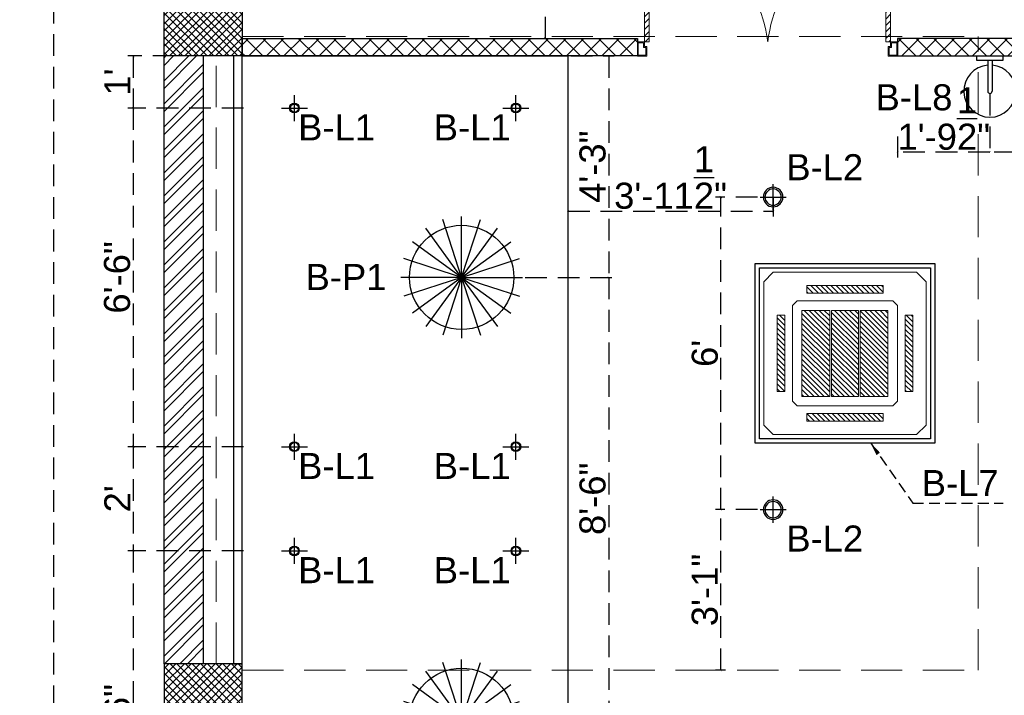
# Model space of a CAD drawing. Header units: inches. Extents: x 105152 to 158499, y 12149 to 30915.
# Tile 77 of 256: x 124635 to 124861, y 18034 to 18189. Entities that reach past the tile are written whole.
import ezdxf

# ---------------------------------------------------------------- set-up
doc = ezdxf.new("R2010")
doc.units = ezdxf.units.IN
doc.header["$MEASUREMENT"] = 0
doc.header["$PDMODE"] = 34
doc.linetypes.add('HIDDEN', pattern=[0.375, 0.25, -0.125])
for name, color, linetype, lineweight in [('-AC-EQUEPMENT', 1, 'Continuous', 20), ('PD_COLUMN', 2, 'Continuous', 60), ('PD_ELEVATION_03', 80, 'Continuous', 25), ('PD_HATCH', 45, 'Continuous', 9)]:
    doc.layers.add(name, color=color, linetype=linetype, lineweight=lineweight)
doc.layers.add('15w led', color=7, linetype='Continuous', true_color=0xe600e6)
for name, color, linetype in [('PD_025_TEXT', 61, 'Continuous'), ('PD_DIMENSION', 101, 'Continuous'), ('PD_LIGHTING', 23, 'Continuous')]:
    doc.layers.add(name, color=color, linetype=linetype)
doc.layers.add('PD_BASE', color=8, linetype='Continuous', transparency=0.5)
doc.styles.get("Standard").update_dxf_attribs({"font": 'arial.ttf', "height": 6})
doc.styles.add('style1', font='arial.ttf', dxfattribs={"height": 500})
doc.dimstyles.new('ISO-10', dxfattribs={"dimtxt": 6, "dimasz": 0.5, "dimexe": 1.25, "dimexo": 0.625, "dimtad": 1, "dimtoh": 1, "dimdec": 1, "dimlunit": 4, "dimtxsty": 'Standard', "dimblk": 'ARCHTICK', "dimcen": 2.5, "dimclrt": 3, "dimadec": 0, "dimazin": 0, "dimtfac": 1, "dimtdec": 1, "dimtmove": 1, "dimatfit": 3, "dimfxl": 1, "dimarcsym": 0})
pattern_1 = [(45, (270111.2745, 44121.918), (-1.767766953, 1.767766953), []), (135, (270111.2745, 44121.918), (-1.767766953, -1.767766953), [])]

# ---------------------------------------------------------------- blocks, each defined once
blk = doc.blocks.new('_ArchTick')
at = {"color": 0, "linetype": 'ByBlock', "const_width": 0.15}
blk.add_lwpolyline([(-0.5, -0.5), (0.5, 0.5)], dxfattribs=at)
blk = doc.blocks.new('*D151')
at = {"layer": 'Defpoints', "color": 0, "ltscale": 20, "transparency": 16777216}
for p in [(124676.99, 18343.43), (124642.49, 17413.43), (124676.99, 17413.43)]:
    blk.add_point(p, dxfattribs=at)
at = {"layer": 'PD_DIMENSION', "color": 0, "linetype": 'HIDDEN', "lineweight": -2, "ltscale": 20, "transparency": 16777216}
for p, q in [((124667.89, 18343.43), (124641.24, 18343.43)), ((124642.49, 18343.43), (124642.49, 17413.43)), ((124667.89, 17413.43), (124641.24, 17413.43))]:
    blk.add_line(p, q, dxfattribs=at)
at = {"layer": 'PD_DIMENSION', "color": 0, "lineweight": -2, "ltscale": 20, "transparency": 16777216, "xscale": 0.5, "yscale": 0.5, "zscale": 0.5}
for p, rotation in [((124642.49, 18343.43), 90), ((124642.49, 17413.43), 270)]:
    blk.add_blockref('_ArchTick', p, dxfattribs=dict(at, rotation=rotation))
at = {"layer": 'PD_DIMENSION', "color": 3, "ltscale": 20, "transparency": 16777216, "insert": (124638.8, 17899.16), "char_height": 6, "attachment_point": 5, "rotation": 90}
blk.add_mtext('77\'-6"', dxfattribs=at)
blk = doc.blocks.new('columns2')
at = {"layer": 'PD_HATCH', "lineweight": 5}
h = blk.add_hatch(dxfattribs=at)
h.set_pattern_fill('ANSI37', color=173, scale=20)
h.paths.add_polyline_path([(387, -250), (387, -268), (369, -268), (369, -250)])
h.paths.add_polyline_path([(18, 0), (18, -15), (0, -15), (0, 0)])
h.paths.add_polyline_path([(18, -828), (18, -813), (0, -813), (0, -828)])
h.paths.add_polyline_path([(201, -870), (186, -870), (186, -888), (201, -888)])
h.paths.add_polyline_path([(570, -870), (555, -870), (555, -888), (570, -888)])
h.paths.add_polyline_path([(754.5, -870), (739.5, -870), (739.5, -888), (754.5, -888)])
h.paths.add_polyline_path([(934.5, -870), (919.5, -870), (919.5, -888), (934.5, -888)])
h.paths.add_polyline_path([(385.5, -870), (370.5, -870), (370.5, -888), (385.5, -888)])
h.paths.add_polyline_path([(201, 42), (186, 42), (186, 60), (201, 60)])
h.paths.add_polyline_path([(387, -578), (387, -560), (369, -560), (369, -578)])
h.paths.add_polyline_path([(1116, -731.5), (1116, -716.5), (1098, -716.5), (1098, -731.5)])
h.paths.add_polyline_path([(1116, -111.5), (1116, -96.5), (1098, -96.5), (1098, -111.5)])
h.paths.add_polyline_path([(1116, -561.5), (1116, -576.5), (1098, -576.5), (1098, -561.5)])
h.paths.add_polyline_path([(1116, -251.5), (1116, -266.5), (1098, -266.5), (1098, -251.5)])
h.paths.add_polyline_path([(0, -731.5), (0, -716.5), (18, -716.5), (18, -731.5)])
h.paths.add_polyline_path([(0, -111.5), (0, -96.5), (18, -96.5), (18, -111.5)])
h.paths.add_polyline_path([(0, -406.5), (0, -421.5), (18, -421.5), (18, -406.5)])
h.paths.add_polyline_path([(0, -561.5), (0, -576.5), (18, -576.5), (18, -561.5)])
h.paths.add_polyline_path([(0, -251.5), (0, -266.5), (18, -266.5), (18, -251.5)])
h.paths.add_polyline_path([(993, -111.5), (993, -99.5), (984, -99.5), (984, -111.5)])
h.paths.add_polyline_path([(993, -189.5), (993, -201.5), (984, -201.5), (984, -189.5)])
h.paths.add_polyline_path([(903, -111.5), (903, -99.5), (912, -99.5), (912, -111.5)])
h.paths.add_polyline_path([(903, -189.5), (903, -201.5), (912, -201.5), (912, -189.5)])
h.paths.add_polyline_path([(75, -870), (60, -870), (60, -888), (75, -888)])
h.paths.add_polyline_path([(1116, -870), (1101, -870), (1101, -888), (1116, -888)])
h.paths.add_polyline_path([(75, 42), (60, 42), (60, 60), (75, 60)])
h.paths.add_polyline_path([(570, 42), (555, 42), (555, 60), (570, 60)])
h.paths.add_polyline_path([(754.5, 42), (739.5, 42), (739.5, 60), (754.5, 60)])
h.paths.add_polyline_path([(934.5, 42), (919.5, 42), (919.5, 60), (934.5, 60)])
h.paths.add_polyline_path([(385.5, 42), (370.5, 42), (370.5, 60), (385.5, 60)])
h.paths.add_polyline_path([(1116, 42), (1101, 42), (1101, 60), (1116, 60)])
h.paths.add_polyline_path([(738, -250), (738, -268), (756, -268), (756, -250)])
h.paths.add_polyline_path([(756, -578), (756, -560), (738, -560), (738, -578)])
at = {"layer": 'PD_COLUMN', "color": 173, "lineweight": 5}
for points in [[(0, -111.5), (0, -96.5), (18, -96.5), (18, -111.5)], [(0, -251.5), (0, -266.5), (18, -266.5), (18, -251.5)]]:
    blk.add_lwpolyline(points, close=True, dxfattribs=at)
at = {"layer": 'PD_HATCH', "color": 173, "linetype": 'HIDDEN', "lineweight": 5, "ltscale": 38}
for p, q in [((18, -107), (187.5, -107)), ((187.5, -253), (187.5, -107)), ((0, -251.5), (0, -111.5)), ((12, -251.5), (12, -111.5)), ((18, -253), (187.5, -253))]:
    blk.add_line(p, q, dxfattribs=at)
blk = doc.blocks.new('PENDANT LIGHT')
for q in [(-0.1, 13.93), (-4.42, 13.24), (4.23, 13.24), (-8.33, 11.26), (8.13, 11.26), (-11.42, 8.16), (11.23, 8.16), (-13.41, 4.26), (13.22, 4.26), (-14.1, -0.07), (-13.41, -4.4), (-11.42, -8.3), (-8.33, -11.4), (-4.42, -13.39), (-0.1, -14.07), (4.23, -13.39), (8.13, -11.4), (11.23, -8.3), (13.22, -4.4), (13.9, -0.07)]:
    blk.add_line((-0.1, -0.07), q)
blk.add_circle((-0.1, -0.07), 12)
blk = doc.blocks.new('dgdg')
h = blk.add_hatch()
h.set_pattern_fill('ANSI31', color=256, scale=150)
h.paths.add_polyline_path([(-20, -226), (-60, -226), (-60, -626), (-20, -626)])
h.paths.add_polyline_path([(-175, -71), (-575, -71), (-575, -111), (-175, -111)])
h.paths.add_polyline_path([(-690, -226), (-730, -226), (-730, -626), (-690, -626)])
h.paths.add_polyline_path([(-175, -741), (-575, -741), (-575, -781), (-175, -781)])
h = blk.add_hatch()
h.set_pattern_fill('ANSI31', color=256, scale=150)
h.set_pattern_definition([(45, (17390.127, 13433.387), (-13.258252, 13.258252), [])])
h.paths.add_polyline_path([(-455, -651), (-600, -651), (-600, -201), (-455, -201)])
h.paths.add_polyline_path([(-295, -201), (-150, -201), (-150, -651), (-295, -651)])
h.paths.add_polyline_path([(-305, -651), (-445, -651), (-445, -201), (-305, -201)])
for points in [[(-750, -1), (0, -1), (50, -51), (50, -801), (0, -851), (-750, -851), (-800, -801), (-800, -51)], [(-575, -71), (-175, -71), (-175, -111), (-575, -111)], [(-625, -151), (-125, -151), (-100, -176), (-100, -676), (-125, -701), (-625, -701), (-650, -676), (-650, -176)], [(-690, -626), (-690, -226), (-730, -226), (-730, -626)], [(-60, -626), (-60, -226), (-20, -226), (-20, -626)], [(-575, -781), (-175, -781), (-175, -741), (-575, -741)]]:
    blk.add_lwpolyline(points, close=True)
for points in [[(-455, -651), (-600, -651), (-600, -201), (-455, -201), (-455, -651)], [(-305, -651), (-445, -651), (-445, -201), (-305, -201), (-305, -651)], [(-295, -201), (-150, -201), (-150, -651), (-295, -651), (-295, -201)]]:
    blk.add_lwpolyline(points)
blk = doc.blocks.new('ight 18w')
at = {"lineweight": 25}
for p, q in [((0, 6), (0, -6)), ((6, 0), (-6, 0))]:
    blk.add_line(p, q, dxfattribs=at)
for radius in [4.5, 3.75]:
    blk.add_circle((0, 0), radius, dxfattribs=at)
blk = doc.blocks.new('WALLLIGHT34')
for p, q in [((-0.5, -1), (-0.5, -8.1)), ((0.5, -1), (0.5, -8.1))]:
    blk.add_line(p, q)
blk.add_lwpolyline([(-3, 0), (3, 0), (3, -1), (-3, -1)], close=True)
for radius, start, end in [(6, 94.7802, 85.2198), (0.5, 180, 0)]:
    blk.add_arc((0, -8.1), radius, start, end)
blk = doc.blocks.new('GFHFGSDF')
at = {"lineweight": 25}
for p, q in [((0, -3), (0, 3)), ((-3, 0), (3, 0))]:
    blk.add_line(p, q, dxfattribs=at)
for radius in [1.12, 0.938]:
    blk.add_circle((0, 0), radius, dxfattribs=at)
blk = doc.blocks.new('*D161')
at = {"layer": 'Defpoints', "color": 0, "ltscale": 20, "transparency": 16777216}
for p in [(124685.99, 18180.93), (124660.85, 18168.93), (124697.99, 18168.93)]:
    blk.add_point(p, dxfattribs=at)
at = {"layer": 'PD_DIMENSION', "color": 0, "linetype": 'HIDDEN', "lineweight": -2, "ltscale": 20, "transparency": 16777216}
for p, q in [((124685.37, 18180.93), (124659.6, 18180.93)), ((124660.85, 18180.93), (124660.85, 18168.93)), ((124686.25, 18168.93), (124659.6, 18168.93))]:
    blk.add_line(p, q, dxfattribs=at)
at = {"layer": 'PD_DIMENSION', "color": 0, "lineweight": -2, "ltscale": 20, "transparency": 16777216, "xscale": 0.5, "yscale": 0.5, "zscale": 0.5}
for p, rotation in [((124660.85, 18180.93), 90), ((124660.85, 18168.93), 270)]:
    blk.add_blockref('_ArchTick', p, dxfattribs=dict(at, rotation=rotation))
at = {"layer": 'PD_DIMENSION', "color": 3, "ltscale": 20, "transparency": 16777216, "insert": (124657.21, 18174.93), "char_height": 6, "attachment_point": 5, "rotation": 90}
blk.add_mtext("1'", dxfattribs=at)
blk = doc.blocks.new('*D162')
at = {"layer": 'Defpoints', "color": 0, "ltscale": 20, "transparency": 16777216}
for p in [(124697.99, 18168.93), (124660.85, 18090.93), (124697.99, 18090.93)]:
    blk.add_point(p, dxfattribs=at)
at = {"layer": 'PD_DIMENSION', "color": 0, "linetype": 'HIDDEN', "lineweight": -2, "ltscale": 20, "transparency": 16777216}
for p, q in [((124686.25, 18168.93), (124659.6, 18168.93)), ((124660.85, 18168.93), (124660.85, 18090.93)), ((124686.25, 18090.93), (124659.6, 18090.93))]:
    blk.add_line(p, q, dxfattribs=at)
at = {"layer": 'PD_DIMENSION', "color": 0, "lineweight": -2, "ltscale": 20, "transparency": 16777216, "xscale": 0.5, "yscale": 0.5, "zscale": 0.5}
for p, rotation in [((124660.85, 18168.93), 90), ((124660.85, 18090.93), 270)]:
    blk.add_blockref('_ArchTick', p, dxfattribs=dict(at, rotation=rotation))
at = {"layer": 'PD_DIMENSION', "color": 3, "ltscale": 20, "transparency": 16777216, "insert": (124657.16, 18129.93), "char_height": 6, "attachment_point": 5, "rotation": 90}
blk.add_mtext('6\'-6"', dxfattribs=at)
blk = doc.blocks.new('*D163')
at = {"layer": 'Defpoints', "color": 0, "ltscale": 20, "transparency": 16777216}
for p in [(124697.99, 18090.93), (124660.85, 18066.93), (124697.99, 18066.93)]:
    blk.add_point(p, dxfattribs=at)
at = {"layer": 'PD_DIMENSION', "color": 0, "linetype": 'HIDDEN', "lineweight": -2, "ltscale": 20, "transparency": 16777216}
for p, q in [((124686.25, 18090.93), (124659.6, 18090.93)), ((124660.85, 18090.93), (124660.85, 18066.93)), ((124686.25, 18066.93), (124659.6, 18066.93))]:
    blk.add_line(p, q, dxfattribs=at)
at = {"layer": 'PD_DIMENSION', "color": 0, "lineweight": -2, "ltscale": 20, "transparency": 16777216, "xscale": 0.5, "yscale": 0.5, "zscale": 0.5}
for p, rotation in [((124660.85, 18090.93), 90), ((124660.85, 18066.93), 270)]:
    blk.add_blockref('_ArchTick', p, dxfattribs=dict(at, rotation=rotation))
at = {"layer": 'PD_DIMENSION', "color": 3, "ltscale": 20, "transparency": 16777216, "insert": (124657.21, 18078.93), "char_height": 6, "attachment_point": 5, "rotation": 90}
blk.add_mtext("2'", dxfattribs=at)
blk = doc.blocks.new('*D164')
at = {"layer": 'Defpoints', "color": 0, "ltscale": 20, "transparency": 16777216}
for p in [(124697.99, 18066.93), (124660.85, 17988.93), (124697.99, 17988.93)]:
    blk.add_point(p, dxfattribs=at)
at = {"layer": 'PD_DIMENSION', "color": 0, "linetype": 'HIDDEN', "lineweight": -2, "ltscale": 20, "transparency": 16777216}
for p, q in [((124686.25, 18066.93), (124659.6, 18066.93)), ((124660.85, 18066.93), (124660.85, 17988.93)), ((124686.25, 17988.93), (124659.6, 17988.93))]:
    blk.add_line(p, q, dxfattribs=at)
at = {"layer": 'PD_DIMENSION', "color": 0, "lineweight": -2, "ltscale": 20, "transparency": 16777216, "xscale": 0.5, "yscale": 0.5, "zscale": 0.5}
for p, rotation in [((124660.85, 18066.93), 90), ((124660.85, 17988.93), 270)]:
    blk.add_blockref('_ArchTick', p, dxfattribs=dict(at, rotation=rotation))
at = {"layer": 'PD_DIMENSION', "color": 3, "ltscale": 20, "transparency": 16777216, "insert": (124657.16, 18027.93), "char_height": 6, "attachment_point": 5, "rotation": 90}
blk.add_mtext('6\'-6"', dxfattribs=at)
blk = doc.blocks.new('*D183')
at = {"layer": 'Defpoints', "color": 0, "ltscale": 20, "transparency": 16777216}
for p in [(124883.62, 18228.18), (124874.92, 18184.93), (124881.28, 18184.93)]:
    blk.add_point(p, dxfattribs=at)
at = {"layer": 'PD_DIMENSION', "color": 0, "linetype": 'HIDDEN', "lineweight": -2, "ltscale": 20, "transparency": 16777216}
for p, q in [((124882.99, 18228.18), (124873.67, 18228.18)), ((124874.92, 18228.18), (124874.92, 18184.93)), ((124880.65, 18184.93), (124873.67, 18184.93))]:
    blk.add_line(p, q, dxfattribs=at)
at = {"layer": 'PD_DIMENSION', "color": 0, "lineweight": -2, "ltscale": 20, "transparency": 16777216, "xscale": 0.5, "yscale": 0.5, "zscale": 0.5}
for p, rotation in [((124874.92, 18228.18), 90), ((124874.92, 18184.93), 270)]:
    blk.add_blockref('_ArchTick', p, dxfattribs=dict(at, rotation=rotation))
at = {"layer": 'PD_DIMENSION', "color": 3, "ltscale": 20, "transparency": 16777216, "insert": (124867.21, 18206.55), "char_height": 6, "attachment_point": 5, "rotation": 90}
blk.add_mtext('3\'-7{\\H1.000000x;\\S1/2;}"', dxfattribs=at)
blk = doc.blocks.new('*D191')
at = {"layer": 'Defpoints', "color": 0, "ltscale": 20, "transparency": 16777216}
for p in [(124749.62, 18264.97), (124749.62, 18184.93), (124755.73, 18184.93)]:
    blk.add_point(p, dxfattribs=at)
at = {"layer": 'PD_DIMENSION', "color": 0, "linetype": 'HIDDEN', "lineweight": -2, "ltscale": 20, "transparency": 16777216}
for p, q in [((124750.24, 18264.97), (124756.98, 18264.97)), ((124755.73, 18264.97), (124755.73, 18184.93)), ((124750.24, 18184.93), (124756.98, 18184.93))]:
    blk.add_line(p, q, dxfattribs=at)
at = {"layer": 'PD_DIMENSION', "color": 0, "lineweight": -2, "ltscale": 20, "transparency": 16777216, "xscale": 0.5, "yscale": 0.5, "zscale": 0.5}
for p, rotation in [((124755.73, 18264.97), 90), ((124755.73, 18184.93), 270)]:
    blk.add_blockref('_ArchTick', p, dxfattribs=dict(at, rotation=rotation))
at = {"layer": 'PD_DIMENSION', "color": 3, "ltscale": 20, "transparency": 16777216, "insert": (124752.04, 18224.95), "char_height": 6, "attachment_point": 5, "rotation": 90}
blk.add_mtext('6\'-8"', dxfattribs=at)
blk = doc.blocks.new('*D204')
at = {"layer": 'Defpoints', "color": 0, "ltscale": 20, "transparency": 16777216}
for p in [(124760.99, 18148.88), (124808.24, 18148.88), (124808.24, 18145.2)]:
    blk.add_point(p, dxfattribs=at)
at = {"layer": 'PD_DIMENSION', "color": 0, "linetype": 'HIDDEN', "lineweight": -2, "ltscale": 20, "transparency": 16777216}
for p, q in [((124760.99, 18148.26), (124760.99, 18143.95)), ((124808.24, 18148.26), (124808.24, 18143.95)), ((124760.99, 18145.2), (124808.24, 18145.2))]:
    blk.add_line(p, q, dxfattribs=at)
at = {"layer": 'PD_DIMENSION', "color": 0, "lineweight": -2, "ltscale": 20, "transparency": 16777216, "xscale": 0.5, "yscale": 0.5, "zscale": 0.5, "rotation": 180}
blk.add_blockref('_ArchTick', (124760.99, 18145.2), dxfattribs=at)
at = {"layer": 'PD_DIMENSION', "color": 0, "lineweight": -2, "ltscale": 20, "transparency": 16777216, "xscale": 0.5, "yscale": 0.5, "zscale": 0.5}
blk.add_blockref('_ArchTick', (124808.24, 18145.2), dxfattribs=at)
at = {"layer": 'PD_DIMENSION', "color": 3, "ltscale": 20, "transparency": 16777216, "insert": (124784.62, 18152.91), "char_height": 6, "attachment_point": 5}
blk.add_mtext('3\'-11{\\H1.000000x;\\S1/2;}"', dxfattribs=at)
blk = doc.blocks.new('*D205')
at = {"layer": 'Defpoints', "color": 0, "ltscale": 20, "transparency": 16777216}
for p in [(124796.22, 18076.43), (124805.24, 18076.43), (124797.87, 18039.43)]:
    blk.add_point(p, dxfattribs=at)
at = {"layer": 'PD_DIMENSION', "color": 0, "linetype": 'HIDDEN', "lineweight": -2, "ltscale": 20, "transparency": 16777216}
for p, q in [((124804.62, 18076.43), (124794.97, 18076.43)), ((124796.22, 18039.43), (124796.22, 18076.43)), ((124797.25, 18039.43), (124794.97, 18039.43))]:
    blk.add_line(p, q, dxfattribs=at)
at = {"layer": 'PD_DIMENSION', "color": 0, "lineweight": -2, "ltscale": 20, "transparency": 16777216, "xscale": 0.5, "yscale": 0.5, "zscale": 0.5}
for p, rotation in [((124796.22, 18076.43), 90), ((124796.22, 18039.43), 270)]:
    blk.add_blockref('_ArchTick', p, dxfattribs=dict(at, rotation=rotation))
at = {"layer": 'PD_DIMENSION', "color": 3, "ltscale": 20, "transparency": 16777216, "insert": (124792.53, 18057.93), "char_height": 6, "attachment_point": 5, "rotation": 90}
blk.add_mtext('3\'-1"', dxfattribs=at)
blk = doc.blocks.new('*D206')
at = {"layer": 'Defpoints', "color": 0, "ltscale": 20, "transparency": 16777216}
for p in [(124796.22, 18148.43), (124805.24, 18148.43), (124805.24, 18076.43)]:
    blk.add_point(p, dxfattribs=at)
at = {"layer": 'PD_DIMENSION', "color": 0, "linetype": 'HIDDEN', "lineweight": -2, "ltscale": 20, "transparency": 16777216}
for p, q in [((124804.62, 18148.43), (124794.97, 18148.43)), ((124796.22, 18076.43), (124796.22, 18148.43)), ((124804.62, 18076.43), (124794.97, 18076.43))]:
    blk.add_line(p, q, dxfattribs=at)
at = {"layer": 'PD_DIMENSION', "color": 0, "lineweight": -2, "ltscale": 20, "transparency": 16777216, "xscale": 0.5, "yscale": 0.5, "zscale": 0.5}
for p, rotation in [((124796.22, 18148.43), 90), ((124796.22, 18076.43), 270)]:
    blk.add_blockref('_ArchTick', p, dxfattribs=dict(at, rotation=rotation))
at = {"layer": 'PD_DIMENSION', "color": 3, "ltscale": 20, "transparency": 16777216, "insert": (124792.53, 18112.43), "char_height": 6, "attachment_point": 5, "rotation": 90}
blk.add_mtext("6'", dxfattribs=at)
blk = doc.blocks.new('*D289')
at = {"layer": 'Defpoints', "color": 0, "ltscale": 20, "transparency": 16777216}
for p in [(124858.18, 18172.83), (124894.18, 18172.83), (124858.18, 18158.8)]:
    blk.add_point(p, dxfattribs=at)
at = {"layer": 'PD_DIMENSION', "color": 0, "linetype": 'HIDDEN', "lineweight": -2, "ltscale": 20, "transparency": 16777216}
for p, q in [((124858.18, 18172.2), (124858.18, 18157.55)), ((124894.18, 18172.2), (124894.18, 18157.55)), ((124894.18, 18158.8), (124858.18, 18158.8))]:
    blk.add_line(p, q, dxfattribs=at)
at = {"layer": 'PD_DIMENSION', "color": 0, "lineweight": -2, "ltscale": 20, "transparency": 16777216, "xscale": 0.5, "yscale": 0.5, "zscale": 0.5, "rotation": 180}
blk.add_blockref('_ArchTick', (124858.18, 18158.8), dxfattribs=at)
at = {"layer": 'PD_DIMENSION', "color": 0, "lineweight": -2, "ltscale": 20, "transparency": 16777216, "xscale": 0.5, "yscale": 0.5, "zscale": 0.5}
blk.add_blockref('_ArchTick', (124894.18, 18158.8), dxfattribs=at)
at = {"layer": 'PD_DIMENSION', "color": 3, "ltscale": 20, "transparency": 16777216, "insert": (124876.18, 18162.49), "char_height": 6, "attachment_point": 5}
blk.add_mtext("3'", dxfattribs=at)
blk = doc.blocks.new('*D290')
at = {"layer": 'Defpoints', "color": 0, "ltscale": 20, "transparency": 16777216}
for p in [(124858.18, 18172.83), (124836.91, 18162.99), (124836.91, 18158.8)]:
    blk.add_point(p, dxfattribs=at)
at = {"layer": 'PD_DIMENSION', "color": 0, "linetype": 'HIDDEN', "lineweight": -2, "ltscale": 20, "transparency": 16777216}
for p, q in [((124858.18, 18172.2), (124858.18, 18157.55)), ((124836.91, 18162.36), (124836.91, 18157.55)), ((124858.18, 18158.8), (124836.91, 18158.8))]:
    blk.add_line(p, q, dxfattribs=at)
at = {"layer": 'PD_DIMENSION', "color": 0, "lineweight": -2, "ltscale": 20, "transparency": 16777216, "xscale": 0.5, "yscale": 0.5, "zscale": 0.5, "rotation": 180}
blk.add_blockref('_ArchTick', (124836.91, 18158.8), dxfattribs=at)
at = {"layer": 'PD_DIMENSION', "color": 0, "lineweight": -2, "ltscale": 20, "transparency": 16777216, "xscale": 0.5, "yscale": 0.5, "zscale": 0.5}
blk.add_blockref('_ArchTick', (124858.18, 18158.8), dxfattribs=at)
at = {"layer": 'PD_DIMENSION', "color": 3, "ltscale": 20, "transparency": 16777216, "insert": (124847.55, 18166.5), "char_height": 6, "attachment_point": 5}
blk.add_mtext('1\'-9{\\H1.000000x;\\S1/2;}"', dxfattribs=at)
blk = doc.blocks.new('door')
at = {"lineweight": 5}
h = blk.add_hatch(dxfattribs=at)
h.set_pattern_fill('ANSI31', color=251, scale=10, style=0)
h.set_pattern_definition([(45, (10752.127, -6120.4824), (-0.883883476, 0.883883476), [])])
edge = h.paths.add_edge_path()
edge.add_arc((-14403.84, -18781.42), 31.42, 180, 182.3452)
edge.add_line((-14435.23, -18782.7), (-14403.84, -18782.7))
edge.add_line((-14403.84, -18782.7), (-14403.84, -18781.42))
edge.add_line((-14403.84, -18781.42), (-14435.26, -18781.42))
h = blk.add_hatch(dxfattribs=at)
h.set_pattern_fill('ANSI31', color=251, scale=10, style=0)
h.set_pattern_definition([(45, (10752.127, -6123.4768), (-0.883883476, 0.883883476), [])])
edge = h.paths.add_edge_path()
edge.add_arc((-14403.84, -18848.7), 31.42, 177.6548, 180, ccw=False)
edge.add_line((-14435.23, -18847.41), (-14403.84, -18847.41))
edge.add_line((-14403.84, -18847.41), (-14403.84, -18848.7))
edge.add_line((-14403.84, -18848.7), (-14435.26, -18848.7))
at = {"color": 251, "lineweight": 5}
for p, q in [((-14403.84, -18781.42), (-14435.26, -18781.42)), ((-14403.84, -18780.13), (-14403.84, -18782.7)), ((-14403.84, -18782.7), (-14435.23, -18782.7)), ((-14403.84, -18848.7), (-14435.26, -18848.7)), ((-14403.84, -18847.41), (-14435.23, -18847.41)), ((-14403.84, -18849.98), (-14403.84, -18847.41))]:
    blk.add_line(p, q, dxfattribs=at)
for points in [[(-14399.98, -18782.06), (-14399.98, -18779.49), (-14403.84, -18779.49), (-14403.84, -18781.42), (-14402.55, -18781.42), (-14402.55, -18782.06), (-14399.98, -18782.06)], [(-14399.98, -18848.05), (-14399.98, -18850.62), (-14403.84, -18850.62), (-14403.84, -18848.7), (-14402.55, -18848.7), (-14402.55, -18848.05), (-14399.98, -18848.05)]]:
    blk.add_lwpolyline(points, dxfattribs=at)
for points in [[(-14400.24, -18781.8), (-14400.24, -18779.74), (-14403.58, -18779.74), (-14403.58, -18781.16), (-14402.3, -18781.16), (-14402.3, -18781.8)], [(-14400.24, -18848.31), (-14400.24, -18850.37), (-14403.58, -18850.37), (-14403.58, -18848.95), (-14402.3, -18848.95), (-14402.3, -18848.31)]]:
    blk.add_lwpolyline(points, close=True, dxfattribs=at)
for centre, radius, start, end in [((-14399.51, -18779.61), 35.79, 182.8848, 263.0539), ((-14399.87, -18850.35), 35.42, 96.4258, 177.3294)]:
    blk.add_arc(centre, radius, start, end, dxfattribs=at)
blk = doc.blocks.new('*D310')
at = {"layer": 'Defpoints', "color": 0, "ltscale": 20, "transparency": 16777216}
for p in [(124760.99, 18180.93), (124750.5, 18129.93), (124770.37, 18129.93)]:
    blk.add_point(p, dxfattribs=at)
at = {"layer": 'PD_DIMENSION', "color": 0, "linetype": 'HIDDEN', "lineweight": -2, "ltscale": 20, "transparency": 16777216}
for p, q in [((124761.62, 18180.93), (124771.62, 18180.93)), ((124770.37, 18180.93), (124770.37, 18129.93)), ((124751.13, 18129.93), (124771.62, 18129.93))]:
    blk.add_line(p, q, dxfattribs=at)
at = {"layer": 'PD_DIMENSION', "color": 0, "lineweight": -2, "ltscale": 20, "transparency": 16777216, "xscale": 0.5, "yscale": 0.5, "zscale": 0.5}
for p, rotation in [((124770.37, 18180.93), 90), ((124770.37, 18129.93), 270)]:
    blk.add_blockref('_ArchTick', p, dxfattribs=dict(at, rotation=rotation))
at = {"layer": 'PD_DIMENSION', "color": 3, "ltscale": 20, "transparency": 16777216, "insert": (124766.68, 18155.43), "char_height": 6, "attachment_point": 5, "rotation": 90}
blk.add_mtext('4\'-3"', dxfattribs=at)
blk = doc.blocks.new('*D311')
at = {"layer": 'Defpoints', "color": 0, "ltscale": 20, "transparency": 16777216}
for p in [(124750.5, 18129.93), (124750.5, 18027.93), (124770.37, 18027.93)]:
    blk.add_point(p, dxfattribs=at)
at = {"layer": 'PD_DIMENSION', "color": 0, "linetype": 'HIDDEN', "lineweight": -2, "ltscale": 20, "transparency": 16777216}
for p, q in [((124751.13, 18129.93), (124771.62, 18129.93)), ((124770.37, 18129.93), (124770.37, 18027.93)), ((124751.13, 18027.93), (124771.62, 18027.93))]:
    blk.add_line(p, q, dxfattribs=at)
at = {"layer": 'PD_DIMENSION', "color": 0, "lineweight": -2, "ltscale": 20, "transparency": 16777216, "xscale": 0.5, "yscale": 0.5, "zscale": 0.5}
for p, rotation in [((124770.37, 18129.93), 90), ((124770.37, 18027.93), 270)]:
    blk.add_blockref('_ArchTick', p, dxfattribs=dict(at, rotation=rotation))
at = {"layer": 'PD_DIMENSION', "color": 3, "ltscale": 20, "transparency": 16777216, "insert": (124766.68, 18078.93), "char_height": 6, "attachment_point": 5, "rotation": 90}
blk.add_mtext('8\'-6"', dxfattribs=at)

msp = doc.modelspace()

# ---------------------------------------------------------------- hatches: boundary and pattern name
at = {"layer": 'PD_BASE'}
h = msp.add_hatch(dxfattribs=at)
h.set_pattern_fill('ANSI32', color=256, scale=10)
h.set_pattern_definition([(45, (124673.841, 17518.1774), (-2.65165, 2.65165), []), (45, (124675.6088, 17518.1774), (-2.65165, 2.65165), [])])
h.paths.add_polyline_path([(124676.99, 17560.93), (124667.99, 17560.93), (124667.99, 17479.43), (124676.99, 17479.43)])
h.paths.add_polyline_path([(125038.49, 17413.43), (124868.99, 17413.43), (124868.99, 17404.43), (125038.49, 17404.43)])
h.paths.add_polyline_path([(125222.99, 17413.43), (125053.49, 17413.43), (125053.49, 17404.43), (125222.99, 17404.43)])
h.paths.add_polyline_path([(124676.99, 18277.43), (124667.99, 18277.43), (124667.99, 18195.93), (124676.99, 18195.93)])
h.paths.add_polyline_path([(124676.99, 18180.93), (124667.99, 18180.93), (124667.99, 18040.93), (124676.99, 18040.93)])
h.paths.add_polyline_path([(124676.99, 18025.93), (124667.99, 18025.93), (124667.99, 17885.93), (124676.99, 17885.93)])
h.paths.add_polyline_path([(124676.99, 17870.93), (124667.99, 17870.93), (124667.99, 17730.93), (124676.99, 17730.93)])
h.paths.add_polyline_path([(124676.99, 17715.93), (124667.99, 17715.93), (124667.99, 17575.93), (124676.99, 17575.93)])
h.paths.add_polyline_path([(125768.99, 18352.43), (125602.49, 18352.43), (125602.49, 18343.43), (125768.99, 18343.43)])
h.paths.add_polyline_path([(125587.49, 18352.43), (125422.49, 18352.43), (125422.49, 18343.43), (125587.49, 18343.43)])
h.paths.add_polyline_path([(125407.49, 18352.43), (125237.99, 18352.43), (125237.99, 18343.43), (125407.49, 18343.43)])
h.paths.add_polyline_path([(125222.99, 18352.43), (125053.49, 18352.43), (125053.49, 18343.43), (125222.99, 18343.43)])
h.paths.add_polyline_path([(124853.99, 18352.43), (124742.99, 18352.43), (124742.99, 18343.43), (124853.99, 18343.43)])
h.paths.add_polyline_path([(124727.99, 18352.43), (124667.99, 18352.43), (124667.99, 18292.43), (124676.99, 18292.43), (124676.99, 18343.43), (124727.99, 18343.43)])
h.paths.add_polyline_path([(124676.99, 17464.43), (124667.99, 17464.43), (124667.99, 17404.43), (124727.99, 17404.43), (124727.99, 17413.43), (124676.99, 17413.43)])
h.paths.add_polyline_path([(124853.99, 17413.43), (124742.99, 17413.43), (124742.99, 17404.43), (124853.99, 17404.43)])
h.paths.add_polyline_path([(125262.74, 17413.43), (125237.99, 17413.43), (125237.99, 17404.43), (125262.74, 17404.43)])
h.paths.add_polyline_path([(125407.49, 17413.43), (125382.74, 17413.43), (125382.74, 17404.43), (125407.49, 17404.43)])
h.paths.add_polyline_path([(125444.99, 17413.43), (125422.49, 17413.43), (125422.49, 17404.43), (125444.99, 17404.43)])
h.paths.add_polyline_path([(125587.49, 17413.43), (125564.99, 17413.43), (125564.99, 17404.43), (125587.49, 17404.43)])
h.paths.add_polyline_path([(125624.99, 17413.43), (125602.49, 17413.43), (125602.49, 17404.43), (125624.99, 17404.43)])
h.paths.add_polyline_path([(125768.99, 17413.43), (125744.99, 17413.43), (125744.99, 17404.43), (125768.99, 17404.43)])
h.paths.add_polyline_path([(125783.99, 17422.43), (125774.99, 17422.43)])
h.paths.add_polyline_path([(125783.99, 17560.93), (125774.99, 17560.93), (125774.99, 17422.43), (125783.99, 17422.43)])
h.paths.add_polyline_path([(125783.99, 17715.93), (125774.99, 17715.93), (125774.99, 17575.93), (125783.99, 17575.93)])
h.paths.add_polyline_path([(125783.99, 18025.93), (125774.99, 18025.93), (125774.99, 17730.93), (125783.99, 17730.93)])
h.paths.add_polyline_path([(125783.99, 18334.43), (125774.99, 18334.43), (125774.99, 18195.93), (125783.99, 18195.93)])
h.paths.add_polyline_path([(125765.99, 18192.93), (125660.99, 18192.93), (125660.99, 18183.93), (125765.99, 18183.93)])
h.paths.add_polyline_path([(125660.99, 18180.93), (125651.99, 18180.93), (125651.99, 18102.93), (125660.99, 18102.93)])
h.paths.add_polyline_path([(125651.99, 18192.93), (125579.99, 18192.93), (125579.99, 18183.93), (125651.99, 18183.93)])
h.paths.add_polyline_path([(125579.99, 18180.93), (125570.99, 18180.93), (125570.99, 18102.93), (125579.99, 18102.93)])
h.paths.add_polyline_path([(125570.99, 18192.93), (125489.99, 18192.93), (125489.99, 18090.93), (125516.99, 18090.93), (125516.99, 18099.93), (125498.99, 18099.93), (125498.99, 18183.93), (125570.99, 18183.93)])
h.paths.add_polyline_path([(125570.99, 18099.93), (125552.99, 18099.93), (125552.99, 18090.93), (125570.99, 18090.93)], flags=17)
h.paths.add_polyline_path([(125597.99, 18099.93), (125579.99, 18099.93), (125579.99, 18090.93), (125597.99, 18090.93)])
h.paths.add_polyline_path([(125651.99, 18099.93), (125633.99, 18099.93), (125633.99, 18090.93), (125651.99, 18090.93)])
h.paths.add_polyline_path([(125660.99, 18090.93), (125651.99, 18090.93), (125651.99, 18027.93), (125660.99, 18027.93)])
h.paths.add_polyline_path([(125783.99, 18041.93), (125774.99, 18041.93), (125774.99, 18040.93), (125783.99, 18040.93)])
h.paths.add_polyline_path([(125783.99, 18180.93), (125774.99, 18180.93), (125774.99, 18161.93), (125783.99, 18161.93)])
h.paths.add_polyline_path([(124905.74, 18343.43), (124905.74, 18352.43), (124868.99, 18352.43), (124868.99, 18343.43)])
h.paths.add_polyline_path([(125001.74, 18352.43), (125001.74, 18343.43), (125038.49, 18343.43), (125038.49, 18352.43)])
h = msp.add_hatch(dxfattribs=at)
h.set_pattern_fill('ANSI37', color=256, scale=20)
h.set_pattern_definition(pattern_1)
h.paths.add_polyline_path([(124667.99, 18180.93), (124667.99, 18195.93), (124685.99, 18195.93), (124685.99, 18180.93)])
h = msp.add_hatch(dxfattribs=at)
h.set_pattern_fill('ANSI37', color=256, scale=23)
h.set_pattern_definition([(45, (-6000, 0), (-2.032931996, 2.032931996), []), (135, (-6000, 0), (-2.032931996, -2.032931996), [])])
h.paths.add_polyline_path([(124776.98, 18184.93), (124685.99, 18184.93), (124685.99, 18180.93), (124776.98, 18180.93)])
h.paths.add_polyline_path([(124926.94, 18180.93), (124926.94, 18184.93), (124836.92, 18184.93), (124836.92, 18180.93)])
h = msp.add_hatch(dxfattribs=at)
h.set_pattern_fill('ANSI37', color=256, scale=20)
h.set_pattern_definition(pattern_1)
h.paths.add_polyline_path([(124667.99, 18040.93), (124667.99, 18025.93), (124685.99, 18025.93), (124685.99, 18040.93)])

# ---------------------------------------------------------------- linework, layer by layer
at = {"layer": 'PD_BASE', "lineweight": 30}
for p, q in [((124667.99, 18040.93), (124667.99, 18180.93)), ((124676.99, 18180.93), (124676.99, 18040.93))]:
    msp.add_line(p, q, dxfattribs=at)
at = {"layer": 'PD_BASE'}
for points in [[(124667.99, 18180.93), (124667.99, 18195.93), (124685.99, 18195.93), (124685.99, 18180.93)], [(124685.99, 18184.93), (124776.97, 18184.93), (124776.97, 18180.93), (124685.99, 18180.93)], [(124836.91, 18180.93), (124926.94, 18180.93), (124926.94, 18184.93), (124836.91, 18184.93)], [(124683.99, 18180.93), (124683.99, 18040.93), (124685.99, 18040.93), (124685.99, 18180.93)], [(124667.99, 18040.93), (124667.99, 18025.93), (124685.99, 18025.93), (124685.99, 18040.93)]]:
    msp.add_lwpolyline(points, close=True, dxfattribs=at)
at = {"layer": 'PD_ELEVATION_03'}
msp.add_lwpolyline([(124685.99, 17422.43), (124685.99, 17730.93), (124676.99, 17730.93), (124676.99, 17870.93), (124685.99, 17870.93), (124685.99, 18180.93), (124760.99, 18180.93), (124760.99, 17922.43), (124748.99, 17922.43), (124748.99, 17680.93), (124760.99, 17680.93), (124760.99, 17422.43)], close=True, dxfattribs=at)
at = {"layer": 'PD_LIGHTING'}
for points in [[(124804.09, 18133.13), (124845.49, 18133.13), (124845.49, 18091.73), (124804.09, 18091.73)], [(124805.09, 18132.13), (124844.49, 18132.13), (124844.49, 18092.73), (124805.09, 18092.73)]]:
    msp.add_lwpolyline(points, close=True, dxfattribs=at)

# ---------------------------------------------------------------- block references
at = {"layer": '-AC-EQUEPMENT', "color": 251, "true_color": 0x636466, "xscale": -0.04399999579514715, "yscale": 0.04399999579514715, "zscale": 0.04399999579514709}
msp.add_blockref('dgdg', (124808.29, 18131.17), dxfattribs=at)
at = {"layer": '15w led', "xscale": -0.5, "yscale": 0.5, "zscale": 0.5, "rotation": 90}
for p in [(124808.24, 18148.43), (124808.24, 18076.43)]:
    msp.add_blockref('ight 18w', p, dxfattribs=at)
at = {"layer": 'PD_BASE', "ltscale": 25, "xscale": -0.842675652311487, "yscale": 0.842675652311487, "zscale": 0.842675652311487, "rotation": 90}
msp.add_blockref('door', (108951.95, 6046.41), dxfattribs=at)
at = {"layer": 'PD_COLUMN'}
msp.add_blockref('columns2', (124667.99, 18292.43), dxfattribs=at)
at = {"layer": 'PD_LIGHTING'}
for name, p in [('WALLLIGHT34', (124858.18, 18180.93)), ('GFHFGSDF', (124697.99, 18168.93)), ('GFHFGSDF', (124748.99, 18168.93)), ('PENDANT LIGHT', (124736.6, 18130)), ('GFHFGSDF', (124697.99, 18090.93)), ('GFHFGSDF', (124748.99, 18090.93)), ('GFHFGSDF', (124697.99, 18066.93)), ('GFHFGSDF', (124748.99, 18066.93)), ('PENDANT LIGHT', (124736.6, 18028))]:
    msp.add_blockref(name, p, dxfattribs=at)

# ---------------------------------------------------------------- texts
at = {"layer": 'PD_025_TEXT', "char_height": 6, "width": 31.6583, "attachment_point": 1, "style": 'style1'}
for s, insert in [('\\pxi0.40344,qc;B-L8', (124823.65, 18174.42)), ('\\pxi0.40344,qc;B-L1', (124690.66, 18167.49)), ('\\pxi0.40344,qc;B-L1', (124721.89, 18167.49)), ('\\pxi0.40344,qc;B-L2', (124803.09, 18158.31)), ('\\pxi0.40344,qc;B-P1', (124692.83, 18133.02)), ('\\pxi0.40344,qc;B-L1', (124690.66, 18089.49)), ('\\pxi0.40344,qc;B-L1', (124721.89, 18089.49)), ('\\pxi0.40344,qc;B-L7', (124834.29, 18085.55)), ('\\pxi0.40344,qc;B-L2', (124803.09, 18072.78)), ('\\pxi0.40344,qc;B-L1', (124690.66, 18065.49)), ('\\pxi0.40344,qc;B-L1', (124721.89, 18065.49))]:
    msp.add_mtext(s, dxfattribs=dict(at, insert=insert))

# ---------------------------------------------------------------- dimensions: what is measured, and where the dimension line sits
at = {"layer": 'PD_DIMENSION', "ltscale": 20}
dim = msp.add_linear_dim(base=(124642.49, 17413.43), p1=(124676.99, 18343.43), p2=(124676.99, 17413.43), angle=90, dimstyle='ISO-10', override={"dimfxl": 25.4, "dimfxlon": 1, "dimarcsym": 1}, dxfattribs=at)
dim.commit()
dim.dimension.update_dxf_attribs({"geometry": '*D151', "text_midpoint": (124642.49, 17899.16), "dimtype": 160})
for base, p1, p2, picture, middle in [((124755.73, 18184.93), (124749.62, 18264.97), (124749.62, 18184.93), '*D191', (124752.04, 18224.95)), ((124874.91664135, 18184.92694979), (124883.6165018, 18228.17694979), (124881.27540565, 18184.92694979), '*D183', (124867.21387874, 18206.55194979)), ((124660.85, 18168.93), (124685.99, 18180.93), (124697.99, 18168.93), '*D161', (124657.21, 18174.93)), ((124770.37, 18129.93), (124760.99, 18180.93), (124750.5, 18129.93), '*D310', (124766.68, 18155.43)), ((124660.85, 18090.93), (124697.99, 18168.93), (124697.99, 18090.93), '*D162', (124657.16, 18129.93)), ((124796.22, 18148.43), (124805.24, 18076.43), (124805.24, 18148.43), '*D206', (124792.53, 18112.43)), ((124770.37, 18027.93), (124750.5, 18129.93), (124750.5, 18027.93), '*D311', (124766.68, 18078.93)), ((124660.85, 18066.93), (124697.99, 18090.93), (124697.99, 18066.93), '*D163', (124657.21, 18078.93)), ((124796.22, 18076.43), (124797.87, 18039.43), (124805.24, 18076.43), '*D205', (124792.53, 18057.93)), ((124660.85, 17988.93), (124697.99, 18066.93), (124697.99, 17988.93), '*D164', (124657.16, 18027.93))]:
    dim = msp.add_linear_dim(base=base, p1=p1, p2=p2, angle=90, dimstyle='ISO-10', override={"dimfxl": 25.4, "dimfxlon": 1, "dimarcsym": 1}, dxfattribs=at)
    dim.commit()
    dim.dimension.update_dxf_attribs({"geometry": picture, "text_midpoint": middle})
for base, p1, p2, picture, middle in [((124836.91, 18158.8), (124858.18, 18172.83), (124836.91, 18162.99), '*D290', (124847.55, 18166.5)), ((124858.18, 18158.8), (124894.18, 18172.83), (124858.18, 18172.83), '*D289', (124876.18, 18162.49)), ((124808.2415018, 18145.204992), (124760.9915018, 18148.88254934), (124808.2415018, 18148.88254934), '*D204', (124784.6165018, 18152.90775462))]:
    dim = msp.add_linear_dim(base=base, p1=p1, p2=p2, dimstyle='ISO-10', override={"dimfxl": 25.4, "dimfxlon": 1, "dimarcsym": 1}, dxfattribs=at)
    dim.commit()
    dim.dimension.update_dxf_attribs({"geometry": picture, "text_midpoint": middle})

# ---------------------------------------------------------------- leaders
at = {"layer": 'PD_025_TEXT', "linetype": 'HIDDEN', "ltscale": 10}
msp.add_leader([(124830.73, 18091.73), (124840.4, 18077.94), (124861.2, 18077.94)], dimstyle='ISO-10', override={"dimasz": 3, "dimgap": 0.625, "dimtad": 0, "dimfxl": 25.4, "dimfxlon": 1, "dimarcsym": 1}, dxfattribs=at)

doc.saveas('drawing.dxf')
